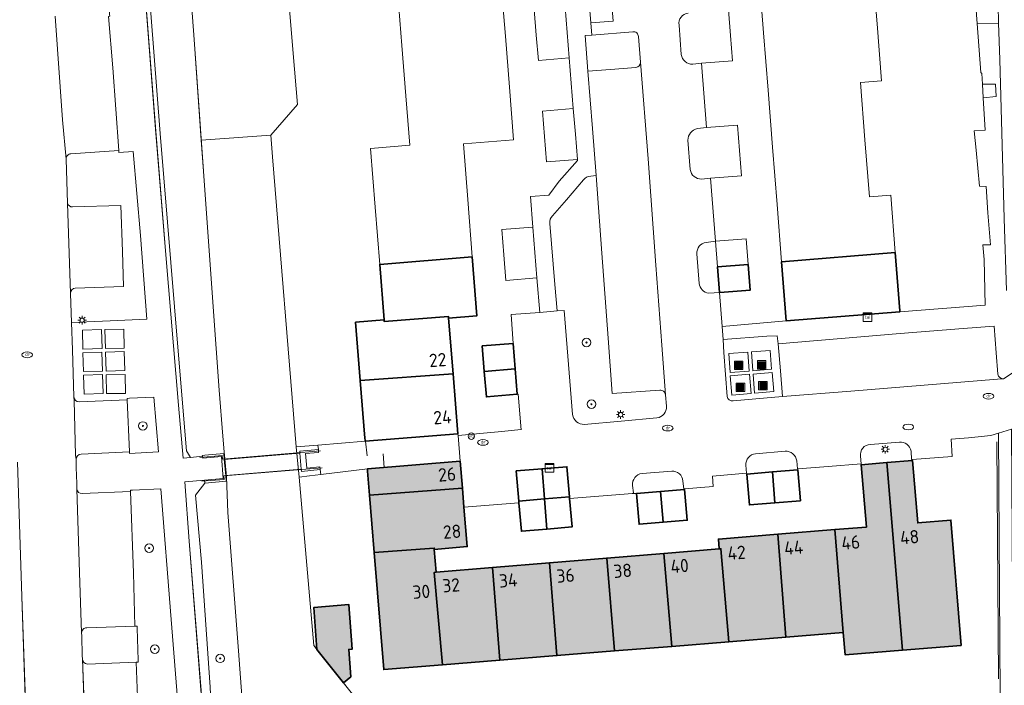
# Model space of a CAD drawing. Header units: metres. Extents: x 97476 to 98458, y 435938 to 436449.
# Tile 23 of 52: x 97983 to 98075, y 436302 to 436365. Entities that reach past the tile are written whole.
import ezdxf
from ezdxf.enums import TextEntityAlignment as Align

# ---------------------------------------------------------------- set-up
doc = ezdxf.new("R2010")
doc.units = ezdxf.units.M
for name, color, linetype, lineweight in [('B-RO-OG-BEBOUWING-V', 254, 'Continuous', 18), ('B-WE-GK-BESCHOEIING-G', 252, 'GK-BESCHOEIING', 18), ('B-WE-GR-BEPLANTING_CULTUUR_HEESTERS-GV', 252, 'Continuous', 18), ('B-WE-GR-BOOM-S', 252, 'Continuous', 18), ('B-WE-GR-GROENVOORZIENING-GV', 252, 'Continuous', 18), ('B-WE-IE-MEUBILAIR_WEGMEUBILAIR-S', 252, 'Continuous', 18), ('B-WE-IE-TERREINAFSCHEIDING_KUNSTMATIG_HEKWERK-G', 252, 'IE-TERREINAFSCHEIDING-KUNSTMATIG', 18), ('B-WE-KL-DATA-S', 252, 'Continuous', 18), ('B-WE-KL-ET_LS_OV_LICHTMAST-S', 1, 'Continuous', 18), ('B-WE-KL-WATER-S', 252, 'Continuous', 18), ('B-WE-KW-KUNSTWERK_DEK-GV', 170, 'Continuous', 18), ('B-WE-KW-KUNSTWERK_LANDHOOFD-GV', 170, 'Continuous', 18), ('B-WE-OG-BEBOUWING-GV', 4, 'Continuous', 35), ('B-WE-OG-BEBOUWING_HUISNUMMER-T25-500', 7, 'Continuous', 25), ('B-WE-OG-TERREIN_CULTUURSCHEIDING-GV', 252, 'Continuous', 18), ('B-WE-OG-TERREIN_ERF-GV', 252, 'Continuous', 18), ('B-WE-OG-WATER-GV', 252, 'Continuous', 18), ('B-WE-OG-WATER_SLOOT-GV', 252, 'Continuous', 18), ('B-WE-VH-OPENVERHARDING_TEGEL-GV', 252, 'Continuous', 18), ('B-WE-VH-VERHARDING_BETONSTRAATSTEEN-GV', 252, 'Continuous', 18), ('B-WE-VH-VERHARDING_GESLOTEN-GV', 252, 'Continuous', 18), ('B-WE-VH-VERHARDING_OPEN-GV', 252, 'Continuous', 18), ('B-WE-VH-VERHARDING_SIERBESTRATING-GV', 252, 'Continuous', 18), ('B-WE-VH-VERHARDING_TEGEL-GV', 252, 'Continuous', 18)]:
    doc.layers.add(name, color=color, linetype=linetype, lineweight=lineweight)
doc.styles.add('NLCS-ISO', font='NLCS-ISO.ttf')
doc.styles.add('NLCS-ISO-M500-T25', font='NLCS-ISO.ttf', dxfattribs={"height": 1.25})
doc.linetypes.add('GK-BESCHOEIING', pattern='A,30,-5,[1,NLCS.SHX,S=1,R=0,X=0,Y=0],-5', length=40)
doc.linetypes.add('IE-TERREINAFSCHEIDING-KUNSTMATIG', pattern='A,4,[82,NLCS.SHX,S=0.75,R=90,X=0,Y=0],4,-2', length=10)

# ---------------------------------------------------------------- blocks, each defined once
blk = doc.blocks.new('SIE-WEG_AFVALBAK-SO')
at = {"linetype": 'ByBlock', "lineweight": 18}
h = blk.add_hatch(color=0, dxfattribs=at)
h.dxf.hatch_style = 1
h.paths.add_polyline_path([(-1.5, -1.5), (1.5, -1.5), (1.5, 1.5), (-1.5, 1.5)])
at = {"color": 0, "linetype": 'ByBlock', "lineweight": 18}
for points in [[(-2, -2), (2, -2), (2, 2), (-2, 2)], [(-1.5, -1.5), (1.5, -1.5), (1.5, 1.5), (-1.5, 1.5)]]:
    blk.add_lwpolyline(points, close=True, dxfattribs=at)
blk = doc.blocks.new('SKL-DATA_SIGNAAL_CAIKAST-SO')
at = {"color": 0, "linetype": 'ByBlock', "lineweight": 18}
for points in [[(-2, 2), (2, 2), (2, 1.68), (-2, 1.68)], [(-2, 1.52), (2, 1.52), (2, -2), (-2, -2)]]:
    blk.add_lwpolyline(points, close=True, dxfattribs=at)
at = {"color": 0, "linetype": 'ByBlock', "lineweight": 18, "style": 'NLCS-ISO'}
blk.add_text('cai', height=1.5, dxfattribs=at).set_placement((0, 0), align=Align.MIDDLE_CENTER)
blk = doc.blocks.new('SKL-ET_OV_LICHTMAST-SO')
at = {"color": 0, "linetype": 'ByBlock', "lineweight": 18}
for points in [[(-1.25, 0), (-2, 0)], [(-1.41, 1.41), (-0.88, 0.88)], [(0, 2), (0, 1.25)], [(0.88, 0.88), (1.41, 1.41)], [(2, 0), (1.25, 0)], [(-1.41, -1.41), (-0.88, -0.88)], [(0, -1.25), (0, -2)], [(0.88, -0.88), (1.41, -1.41)]]:
    blk.add_lwpolyline(points, dxfattribs=at)
blk.add_circle((0, 0), 1, dxfattribs=at)
blk = doc.blocks.new('SIE-WEG_PAAL_VERKEERSBORD-SO')
at = {"color": 0, "linetype": 'ByBlock', "lineweight": 18}
blk.add_circle((0, 0), 1.5, dxfattribs=at)
at = {"color": 0, "linetype": 'ByBlock', "lineweight": 18, "style": 'NLCS-ISO'}
blk.add_text('vb', height=1.5, dxfattribs=at).set_placement((0, 0.13), align=Align.MIDDLE_CENTER)
blk = doc.blocks.new('SKL-WATER_DRAINAGEPUT-SO')
at = {"color": 0, "linetype": 'ByBlock', "lineweight": 18}
blk.add_ellipse((0, 0), major_axis=(2.5, 0), ratio=0.54, dxfattribs=at)
at = {"color": 0, "linetype": 'ByBlock', "lineweight": 18, "style": 'NLCS-ISO'}
blk.add_text('dr', height=1.5, dxfattribs=at).set_placement((0.12, 0.19), align=Align.MIDDLE_CENTER)
blk = doc.blocks.new('SKL-WATER_WATERLEIDINGPUT-SO')
at = {"color": 0, "linetype": 'ByBlock', "lineweight": 18}
blk.add_ellipse((0, 0), major_axis=(2.5, 0), ratio=0.54, dxfattribs=at)
blk = doc.blocks.new('SGR-BOOM_01-SO')
at = {"linetype": 'ByBlock', "lineweight": 18}
h = blk.add_hatch(color=0, dxfattribs=at)
h.dxf.hatch_style = 1
edge = h.paths.add_edge_path()
edge.add_arc((0, 0), 0.25, 0, 360)
at = {"color": 0, "linetype": 'ByBlock', "lineweight": 18}
for radius in [2, 0.25]:
    blk.add_circle((0, 0), radius, dxfattribs=at)

msp = doc.modelspace()

# ---------------------------------------------------------------- hatches: boundary and pattern name
at = {"layer": 'B-RO-OG-BEBOUWING-V', "transparency": 33554495}
h = msp.add_hatch(color=256, dxfattribs=at)
h.dxf.hatch_style = 1
h.paths.add_polyline_path([(98103.118, 436302.55), (98093.401, 436302.48), (98093.42, 436300), (98093.44, 436297.54), (98103.15, 436297.62), (98103.136, 436300)])
h.paths.add_polyline_path([(98103.084, 436307.37), (98093.365, 436307.28), (98090.883, 436307.261), (98090.919, 436302.461), (98093.401, 436302.48), (98103.118, 436302.55)])
h.paths.add_polyline_path([(98103.051, 436312.18), (98093.329, 436312.07), (98093.365, 436307.28), (98103.084, 436307.37)])
h.paths.add_polyline_path([(98103.018, 436316.97), (98093.293, 436316.87), (98093.329, 436312.07), (98103.051, 436312.18)])
h.paths.add_polyline_path([(98102.984, 436321.77), (98093.257, 436321.66), (98093.293, 436316.87), (98103.018, 436316.97)])
h.paths.add_polyline_path([(98102.95, 436326.72), (98093.22, 436326.64), (98093.257, 436321.66), (98102.984, 436321.77)])
h.paths.add_polyline_path([(98085.262, 436302.42), (98083.034, 436302.36), (98083.12, 436299.121), (98085.348, 436299.18)])
h.paths.add_polyline_path([(98079.197, 436305.367), (98076.097, 436305.347), (98076.116, 436302.347), (98079.216, 436302.367)])
h.paths.add_polyline_path([(98078.566, 436310.064), (98076.066, 436310.047), (98076.086, 436307.047), (98078.586, 436307.064)])
h.paths.add_polyline_path([(98079.134, 436315.016), (98076.034, 436314.996), (98076.053, 436311.997), (98079.153, 436312.017)])
h.paths.add_polyline_path([(98079.103, 436319.716), (98076.003, 436319.696), (98076.023, 436316.646), (98079.123, 436316.666)])
h.paths.add_polyline_path([(98070.14, 436317.54), (98067.027, 436317.285), (98066.515, 436323.138), (98064.118, 436322.943), (98065.578, 436305.327), (98071.088, 436305.777)])
h.paths.add_polyline_path([(98064.118, 436322.943), (98061.721, 436322.748), (98062.196, 436316.895), (98059.24, 436316.655), (98060.02, 436306.98), (98060.189, 436304.887), (98065.578, 436305.327)])
h.paths.add_polyline_path([(98059.24, 436316.655), (98053.88, 436316.22), (98054.64, 436306.546), (98060.02, 436306.98)])
h.paths.add_polyline_path([(98053.88, 436316.22), (98048.296, 436315.766), (98048.37, 436314.85), (98048.52, 436314.86), (98049.26, 436306.113), (98054.64, 436306.546)])
h.paths.add_polyline_path([(98048.52, 436314.86), (98048.37, 436314.85), (98043.17, 436314.418), (98043.91, 436305.682), (98049.26, 436306.113)])
h.paths.add_polyline_path([(98043.17, 436314.418), (98037.801, 436313.973), (98038.52, 436305.247), (98043.91, 436305.682)])
h.paths.add_polyline_path([(98037.801, 436313.973), (98032.42, 436313.526), (98033.11, 436304.811), (98038.52, 436305.247)])
h.paths.add_polyline_path([(98032.42, 436313.526), (98027.05, 436313.081), (98027.74, 436304.378), (98033.11, 436304.811)])
h.paths.add_polyline_path([(98027.05, 436313.081), (98021.767, 436312.642), (98021.59, 436312.628), (98022.36, 436303.945), (98027.74, 436304.378)])
h.paths.add_polyline_path([(98021.59, 436312.628), (98021.767, 436312.642), (98021.59, 436314.77), (98021.579, 436314.92), (98015.947, 436314.49), (98016.84, 436303.5), (98022.36, 436303.945)])
h.paths.add_polyline_path([(98013.55, 436309.617), (98010.258, 436309.318), (98010.555, 436305.402), (98013.061, 436302.253), (98013.75, 436302.833), (98013.549, 436305.397), (98013.879, 436305.422)])
h.paths.add_polyline_path([(98024.377, 436318.748), (98024.229, 436320.55), (98015.51, 436319.88), (98015.947, 436314.49), (98021.579, 436314.92), (98021.59, 436314.77), (98024.68, 436315.05)])
h.paths.add_polyline_path([(98024.023, 436323.07), (98015.309, 436322.35), (98015.325, 436322.151), (98015.51, 436319.88), (98024.229, 436320.55)])
h.paths.add_polyline_path([(98100.887, 436297.784), (98102.787, 436297.798), (98102.777, 436299.298), (98100.877, 436299.284)], flags=24)
h.paths.add_polyline_path([(98100.892, 436302.6), (98102.792, 436302.616), (98102.778, 436304.116), (98100.878, 436304.1)], flags=24)
h.paths.add_polyline_path([(98100.847, 436307.406), (98102.847, 436307.427), (98102.831, 436308.926), (98100.831, 436308.905)], flags=24)
h.paths.add_polyline_path([(98100.894, 436312.2), (98102.794, 436312.216), (98102.78, 436313.716), (98100.88, 436313.7)], flags=24)
h.paths.add_polyline_path([(98100.897, 436316.997), (98102.797, 436317.017), (98102.781, 436318.517), (98100.881, 436318.497)], flags=24)
h.paths.add_polyline_path([(98100.887, 436321.954), (98102.787, 436321.968), (98102.777, 436323.468), (98100.877, 436323.454)], flags=24)
h.paths.add_polyline_path([(98065.318, 436315.123), (98067.312, 436315.284), (98067.192, 436316.779), (98065.198, 436316.618)], flags=24)
h.paths.add_polyline_path([(98059.79, 436314.619), (98061.783, 436314.782), (98061.66, 436316.277), (98059.667, 436316.114)], flags=24)
h.paths.add_polyline_path([(98054.377, 436314.133), (98056.47, 436314.302), (98056.349, 436315.797), (98054.256, 436315.628)], flags=24)
h.paths.add_polyline_path([(98049.064, 436313.657), (98051.059, 436313.811), (98050.944, 436315.307), (98048.949, 436315.153)], flags=24)
h.paths.add_polyline_path([(98043.708, 436312.413), (98045.701, 436312.58), (98045.576, 436314.075), (98043.583, 436313.908)], flags=24)
h.paths.add_polyline_path([(98038.41, 436311.961), (98040.303, 436312.12), (98040.178, 436313.615), (98038.285, 436313.456)], flags=24)
h.paths.add_polyline_path([(98033.037, 436311.509), (98034.93, 436311.664), (98034.807, 436313.159), (98032.914, 436313.004)], flags=24)
h.paths.add_polyline_path([(98027.6, 436311.055), (98029.594, 436311.212), (98029.476, 436312.707), (98027.482, 436312.55)], flags=24)
h.paths.add_polyline_path([(98022.281, 436310.6), (98024.175, 436310.749), (98024.057, 436312.244), (98022.163, 436312.095)], flags=24)
h.paths.add_polyline_path([(98019.479, 436309.997), (98021.374, 436310.139), (98021.261, 436311.635), (98019.366, 436311.493)], flags=24)
h.paths.add_polyline_path([(98022.371, 436315.645), (98024.266, 436315.787), (98024.153, 436317.283), (98022.258, 436317.141)], flags=24)
h.paths.add_polyline_path([(98021.902, 436321.014), (98023.797, 436321.16), (98023.682, 436322.656), (98021.787, 436322.51)], flags=24)

# ---------------------------------------------------------------- linework, layer by layer
at = {"layer": 'B-WE-GK-BESCHOEIING-G', "ltscale": 0.2}
for points in [[(97997.001, 436390.427), (97997.023, 436389.76), (97997.6, 436381.585), (97999.026, 436362.696), (97999.888, 436350.346), (98000.822, 436337.572), (98001.387, 436329.761), (98001.718, 436325.439), (98001.836, 436323.957), (98001.914, 436323.304), (98002.05, 436321.621), (98002.187, 436318.272), (98003.201, 436305.259), (98003.95, 436295.12), (98004.162, 436292.104)], [(98006.39, 436351.67), (98008.62, 436324.43)], [(98008.67, 436323.822), (98008.837, 436322.159)], [(98008.889, 436321.574), (98010.27, 436305.76)], [(98010.27, 436305.76), (98014.855, 436300)]]:
    msp.add_lwpolyline(points, dxfattribs=at)
at = {"layer": 'B-WE-GR-BEPLANTING_CULTUUR_HEESTERS-GV'}
for points in [[(98075.359, 436339.119), (98075.15, 436345.899), (98074.728, 436360.821), (98074.626, 436364.226), (98072.609, 436364.201), (98072.959, 436359.6), (98073.035, 436359.524), (98073.098, 436358.508), (98074.332, 436358.493), (98074.401, 436357.35), (98073.179, 436357.209), (98073.367, 436354.194), (98072.336, 436354.119), (98072.513, 436352.295), (98072.821, 436348.929), (98073.467, 436348.89), (98073.623, 436346.416), (98073.848, 436343.417), (98073.142, 436343.395), (98073.261, 436342.045), (98073.355, 436337.736), (98065.354, 436337.129)], [(97987.392, 436338.843), (97987.489, 436336.118), (97991.122, 436336.272), (97994.59, 436336.429), (97993.965, 436344.273), (97993.279, 436352.172), (97991.958, 436352.086), (97991.944, 436352.277), (97987.447, 436351.962)], [(97986.982, 436351.46), (97987.129, 436347.332)], [(98042.776, 436329.754), (98038.3, 436329.427), (98037.931, 436334.638), (98037.32, 436342.622), (98036.788, 436349.917), (98036.287, 436349.866)], [(98035.598, 436349.51), (98033.999, 436347.652), (98032.686, 436346.147)], [(97987.597, 436346.98), (97992.131, 436347.111), (97992.302, 436342.797), (97992.383, 436339.495), (97987.854, 436339.341)], [(98032.446, 436345.417), (98032.915, 436339.678), (98033.14, 436337.195), (98033.783, 436337.237), (98034.249, 436331.397), (98034.58, 436327.458)], [(98048.209, 436341.339), (98048.02, 436343.741), (98047.147, 436343.642)], [(98046.266, 436342.55), (98046.481, 436339.79)], [(98047.377, 436338.87), (98048.397, 436338.936), (98048.209, 436341.339)], [(98065.354, 436337.129), (98054.66, 436336.26), (98048.642, 436335.723), (98048.733, 436334.526), (98052.856, 436334.822), (98053.809, 436334.858), (98053.891, 436334.121), (98065.38, 436335.078), (98071.302, 436335.542), (98074.214, 436335.773), (98074.393, 436333.266), (98074.548, 436331.253)], [(98075.093, 436330.811), (98077.029, 436332.091)], [(98043.407, 436328.247), (98043.317, 436329.311)], [(98035.671, 436326.543), (98039.161, 436326.855), (98042.51, 436327.143)], [(98043.899, 436322.133), (98041.116, 436321.927)], [(98040.593, 436320.06), (98042.856, 436320.248), (98045.118, 436320.435), (98045.113, 436320.493), (98045.029, 436320.486), (98044.955, 436321.218)], [(97993.222, 436320.371), (97993.04, 436320.367), (97993.043, 436320.232), (97993.309, 436312.576), (97993.457, 436307.584), (97993.661, 436307.59), (97993.666, 436307.405), (97993.765, 436304.399), (97993.773, 436304.211), (97993.561, 436304.202), (97993.867, 436296.876), (97994.041, 436291.592), (97989.503, 436291.5)], [(98040.215, 436320.787), (98040.301, 436320.094), (98040.225, 436320.048), (98040.593, 436320.06)]]:
    msp.add_lwpolyline(points, dxfattribs=at)
for points in [[(97987.447, 436351.962, 0.437389), (97986.982, 436351.46)], [(98036.287, 436349.866, 0.213934), (98035.598, 436349.51)], [(97987.129, 436347.332, 0.397541), (97987.597, 436346.98)], [(98032.686, 436346.147, 0.224885), (98032.446, 436345.417)], [(98047.147, 436343.642, 0.397089), (98046.266, 436342.55)], [(98046.481, 436339.79, 0.348015), (98047.377, 436338.87)], [(97987.854, 436339.341, 0.405327), (97987.392, 436338.843)], [(98074.548, 436331.253, 0.3651), (98075.093, 436330.811)], [(98043.317, 436329.311, 0.426846), (98042.776, 436329.754)], [(98042.51, 436327.143, 0.401013), (98043.407, 436328.247)], [(98034.58, 436327.458, 0.379234), (98035.671, 436326.543)], [(98044.955, 436321.218, 0.419248), (98043.899, 436322.133)], [(98041.116, 436321.927, 0.404079), (98040.215, 436320.787)]]:
    msp.add_lwpolyline(points, format="xyb", dxfattribs=at)
msp.add_lwpolyline([(98008.965, 436323.836), (98008.943, 436324.03), (98010.693, 436324.17), (98010.652, 436324.593), (98008.62, 436324.43), (98008.889, 436321.574), (98009.861, 436321.71), (98010.928, 436321.829), (98010.87, 436322.287), (98009.105, 436322.122), (98009.084, 436322.331)], close=True, dxfattribs=at)
at = {"layer": 'B-WE-GR-GROENVOORZIENING-GV'}
msp.add_lwpolyline([(97992.941, 436323.805), (97995.656, 436323.961), (97995.227, 436329.093), (97992.933, 436328.995), (97992.724, 436328.987), (97992.73, 436328.841), (97992.934, 436323.959)], close=True, dxfattribs=at)
for points in [[(98065.302, 436324.884), (98062.568, 436324.657)], [(98054.557, 436324.021), (98051.786, 436323.787)], [(98061.641, 436323.538), (98061.701, 436322.834), (98061.721, 436322.748), (98064.118, 436322.943), (98066.515, 436323.138), (98066.508, 436323.236), (98066.444, 436323.231), (98066.396, 436324.031)], [(98050.966, 436321.875), (98053.363, 436322.07), (98055.76, 436322.265), (98055.752, 436322.364), (98055.719, 436322.361), (98055.652, 436323.109)], [(98050.862, 436322.707), (98050.917, 436321.949), (98050.966, 436321.875)], [(97989.013, 436304.017), (97993.561, 436304.202), (97993.773, 436304.211), (97993.765, 436304.399), (97993.666, 436307.405), (97993.661, 436307.59), (97993.457, 436307.584), (97988.922, 436307.43)], [(97988.445, 436306.938), (97988.451, 436306.672), (97988.513, 436304.806), (97988.515, 436304.514)]]:
    msp.add_lwpolyline(points, dxfattribs=at)
for points in [[(98066.396, 436324.031, 0.381149), (98065.302, 436324.884)], [(98055.652, 436323.109, 0.398659), (98054.557, 436324.021)], [(98062.568, 436324.657, 0.446716), (98061.641, 436323.538)], [(98051.786, 436323.787, 0.381573), (98050.862, 436322.707)], [(97988.922, 436307.43, 0.426152), (97988.445, 436306.938)], [(97988.515, 436304.514, 0.389213), (97989.013, 436304.017)]]:
    msp.add_lwpolyline(points, format="xyb", dxfattribs=at)
at = {"layer": 'B-WE-IE-TERREINAFSCHEIDING_KUNSTMATIG_HEKWERK-G', "ltscale": 0.2}
for points in [[(98072.482, 436365.864), (98072.609, 436364.201), (98072.959, 436359.6), (98073.035, 436359.524), (98073.098, 436358.508), (98073.179, 436357.209), (98073.367, 436354.194), (98072.336, 436354.119), (98072.513, 436352.295), (98072.821, 436348.929), (98073.467, 436348.89), (98073.623, 436346.416), (98073.848, 436343.417), (98073.142, 436343.395), (98073.261, 436342.045), (98073.355, 436337.736), (98065.354, 436337.129)], [(98015.287, 436323.594), (98015.131, 436324.959)], [(98074.47, 436324.886), (98074.614, 436302.637)], [(98010.891, 436324.039), (98001.683, 436323.266), (98001.652, 436323.602), (97999.563, 436323.434)], [(98016.788, 436323.764), (98016.89, 436322.48)], [(97999.752, 436321.197), (98001.834, 436321.374), (98001.81, 436321.71), (98011.041, 436322.472)]]:
    msp.add_lwpolyline(points, dxfattribs=at)
at = {"layer": 'B-WE-KW-KUNSTWERK_DEK-GV'}
msp.add_lwpolyline([(98009.084, 436322.331), (98008.965, 436323.836), (98001.857, 436323.254), (98002.003, 436321.746)], close=True, dxfattribs=at)
at = {"layer": 'B-WE-KW-KUNSTWERK_LANDHOOFD-GV'}
for points in [[(98002.003, 436321.746), (98001.857, 436323.254), (98001.823, 436323.803), (98000.015, 436323.646), (97999.79, 436323.627), (97999.798, 436323.566), (97999.824, 436323.374), (98001.586, 436323.526), (98001.762, 436321.444), (97999.997, 436321.296), (98000.015, 436321.019), (98002.036, 436321.206)], [(98010.693, 436324.17), (98008.943, 436324.03), (98008.965, 436323.836), (98009.084, 436322.331), (98009.105, 436322.122), (98010.87, 436322.287), (98010.843, 436322.554), (98009.605, 436322.432), (98009.477, 436323.804), (98010.714, 436323.906)]]:
    msp.add_lwpolyline(points, close=True, dxfattribs=at)
at = {"layer": 'B-WE-OG-BEBOUWING-GV'}
for points in [[(98064.91, 436342.689), (98054.225, 436341.8), (98054.66, 436336.26), (98065.354, 436337.129), (98065.346, 436337.224)], [(98016.88, 436336.35), (98016.89, 436336.2), (98022.91, 436336.68), (98022.92, 436336.53), (98025.6, 436336.75), (98025.162, 436342.28), (98016.459, 436341.57)], [(98051.1, 436341.565), (98048.209, 436341.339), (98048.397, 436338.936), (98048.42, 436338.938), (98051.288, 436339.163)], [(98022.92, 436336.53), (98022.91, 436336.68), (98016.89, 436336.2), (98016.88, 436336.35), (98014.19, 436336.13), (98014.635, 436330.65), (98023.349, 436331.3)], [(98029.186, 436331.755), (98028.99, 436334.147), (98026.09, 436333.909), (98026.286, 436331.517)], [(98023.811, 436325.65), (98023.349, 436331.3), (98014.635, 436330.65), (98015.074, 436325.249), (98015.09, 436325.05), (98015.098, 436324.95)], [(98029.383, 436329.363), (98029.186, 436331.755), (98026.286, 436331.517), (98026.483, 436329.125)], [(98015.325, 436322.151), (98015.51, 436319.88), (98024.229, 436320.55), (98024.023, 436323.07), (98015.309, 436322.35)], [(98064.118, 436322.943), (98061.721, 436322.748), (98062.196, 436316.895), (98059.24, 436316.655), (98060.02, 436306.98), (98060.189, 436304.887), (98065.578, 436305.327)], [(98064.118, 436322.943), (98065.578, 436305.327), (98071.088, 436305.777), (98070.14, 436317.54), (98067.027, 436317.285), (98066.515, 436323.138)], [(98029.526, 436319.325), (98031.938, 436319.529), (98031.719, 436322.364), (98029.29, 436322.16)], [(98031.938, 436319.529), (98034.294, 436319.729), (98034.05, 436322.56), (98031.719, 436322.364)], [(98053.363, 436322.07), (98050.966, 436321.875), (98051.202, 436318.975), (98053.599, 436319.169)], [(98053.363, 436322.07), (98053.599, 436319.169), (98055.996, 436319.364), (98055.76, 436322.265)], [(98024.377, 436318.748), (98024.229, 436320.55), (98015.51, 436319.88), (98015.947, 436314.49), (98021.579, 436314.92), (98021.59, 436314.77), (98024.68, 436315.05)], [(98042.856, 436320.248), (98040.593, 436320.06), (98040.834, 436317.16), (98043.096, 436317.348)], [(98042.856, 436320.248), (98043.096, 436317.348), (98045.358, 436317.535), (98045.118, 436320.435)], [(98031.938, 436319.529), (98029.526, 436319.325), (98029.539, 436319.176), (98029.77, 436316.49), (98032.157, 436316.695)], [(98034.294, 436319.729), (98031.938, 436319.529), (98032.157, 436316.695), (98034.54, 436316.9), (98034.308, 436319.567), (98034.3, 436319.66)], [(98054.64, 436306.546), (98060.02, 436306.98), (98059.24, 436316.655), (98053.88, 436316.22)], [(98053.88, 436316.22), (98048.296, 436315.766), (98048.37, 436314.85), (98048.52, 436314.86), (98049.26, 436306.113), (98054.64, 436306.546)], [(98021.767, 436312.642), (98021.59, 436314.77), (98021.579, 436314.92), (98015.947, 436314.49), (98016.84, 436303.5), (98022.36, 436303.945), (98021.59, 436312.628)], [(98043.17, 436314.418), (98043.91, 436305.682), (98049.26, 436306.113), (98048.52, 436314.86), (98048.37, 436314.85)], [(98038.52, 436305.247), (98037.801, 436313.973), (98032.42, 436313.526), (98033.11, 436304.811)], [(98038.52, 436305.247), (98043.91, 436305.682), (98043.17, 436314.418), (98037.801, 436313.973)], [(98022.36, 436303.945), (98027.74, 436304.378), (98027.05, 436313.081), (98021.767, 436312.642), (98021.59, 436312.628)], [(98032.42, 436313.526), (98027.05, 436313.081), (98027.74, 436304.378), (98033.11, 436304.811)], [(98010.555, 436305.402), (98013.061, 436302.253), (98013.75, 436302.833), (98013.549, 436305.397), (98013.879, 436305.422), (98013.55, 436309.617), (98010.258, 436309.318)]]:
    msp.add_lwpolyline(points, close=True, dxfattribs=at)
at = {"layer": 'B-WE-OG-TERREIN_CULTUURSCHEIDING-GV'}
for points in [[(97994.027, 436409.942), (97991.091, 436409.708), (97991.29, 436407.062), (97991.915, 436399.295), (97993.706, 436376.253), (97995.396, 436354.27), (97996.37, 436342.463), (97997.559, 436328.332), (97997.996, 436323.363), (97998.677, 436323.44), (97998.313, 436324.049), (97997.513, 436333.418), (97995.831, 436353.877), (97993.513, 436383.78), (97992.782, 436394.901), (97993.232, 436397.667), (97992.631, 436405.906), (97992.701, 436407.278), (97993.551, 436409.046), (97994.406, 436409.564)], [(98000.015, 436321.019), (97999.997, 436321.296), (97998.156, 436321.129), (97998.568, 436315.569), (97999.853, 436299.223), (98000.242, 436294.181), (98000.905, 436293.596), (98000.541, 436301.839), (97999.697, 436313.605), (97999.163, 436319.9)]]:
    msp.add_lwpolyline(points, close=True, dxfattribs=at)
at = {"layer": 'B-WE-OG-TERREIN_ERF-GV'}
for points in [[(98007.53, 436370.89), (98008.34, 436361.38), (98008.74, 436356.6), (98006.22, 436353.7), (98006.39, 436351.67), (98008.62, 436324.43), (98010.652, 436324.593), (98015.098, 436324.95), (98015.09, 436325.05), (98015.074, 436325.249), (98014.635, 436330.65), (98014.19, 436336.13), (98016.88, 436336.35), (98016.459, 436341.57), (98016.025, 436346.94), (98015.58, 436352.46), (98019.3, 436352.76), (98018.924, 436357.4), (98018.54, 436362.15), (98018.153, 436366.93)], [(98062.754, 436369.709), (98063.194, 436364.189), (98063.622, 436358.829), (98061.628, 436358.67), (98062.058, 436353.28), (98062.487, 436347.91), (98064.481, 436348.069), (98064.91, 436342.689), (98065.346, 436337.224), (98065.354, 436337.129), (98073.355, 436337.736), (98073.261, 436342.045), (98073.142, 436343.395), (98073.848, 436343.417), (98073.623, 436346.416), (98073.467, 436348.89), (98072.821, 436348.929), (98072.513, 436352.295), (98072.336, 436354.119), (98073.367, 436354.194), (98073.179, 436357.209), (98073.098, 436358.508), (98073.035, 436359.524), (98072.959, 436359.6), (98072.609, 436364.201), (98072.482, 436365.864)], [(98049.223, 436365.492), (98049.411, 436363.094), (98049.599, 436360.697), (98046.708, 436360.47), (98047.181, 436354.438), (98050.072, 436354.665), (98050.26, 436352.277), (98050.447, 436349.89), (98047.556, 436349.663), (98048.02, 436343.741), (98050.911, 436343.968), (98051.1, 436341.565), (98051.288, 436339.163), (98048.42, 436338.938), (98048.397, 436338.936), (98048.642, 436335.723), (98054.66, 436336.26), (98054.225, 436341.8), (98053.801, 436347.19), (98053.378, 436352.58), (98052.956, 436357.95), (98052.532, 436363.34), (98052.12, 436368.59)], [(98027.884, 436367.8), (98028.266, 436363.01), (98028.647, 436358.22), (98029.04, 436353.29), (98024.32, 436352.9), (98024.735, 436347.66), (98025.162, 436342.28), (98025.6, 436336.75), (98022.92, 436336.53), (98023.349, 436331.3), (98023.811, 436325.65), (98023.823, 436325.506), (98027.59, 436325.85), (98029.746, 436326.044), (98029.768, 436326.03), (98029.467, 436329.37), (98029.383, 436329.363), (98026.483, 436329.125), (98026.286, 436331.517), (98026.09, 436333.909), (98028.99, 436334.147), (98028.815, 436336.856), (98031.513, 436337.065), (98031.223, 436340.294), (98028.322, 436340.064), (98028.132, 436342.457), (98027.943, 436344.849), (98030.844, 436345.079), (98030.627, 436347.954), (98032.36, 436348.082), (98033.324, 436349.397), (98035.054, 436351.346), (98035.04, 436351.431), (98032.14, 436351.196), (98031.947, 436353.589), (98031.753, 436355.981), (98034.654, 436356.215), (98034.27, 436360.97), (98031.369, 436360.735), (98031.177, 436363.123), (98030.984, 436365.51)], [(98074.774, 436301.138), (98074.614, 436325.706), (98073.881, 436325.48), (98071.798, 436325.28), (98070.149, 436325.15), (98070.251, 436323.521), (98066.508, 436323.236), (98066.515, 436323.138), (98067.027, 436317.285), (98070.14, 436317.54), (98071.088, 436305.777), (98065.578, 436305.327), (98060.189, 436304.887), (98060.02, 436306.98), (98054.64, 436306.546), (98049.26, 436306.113), (98043.91, 436305.682), (98038.52, 436305.247), (98033.11, 436304.811), (98027.74, 436304.378), (98022.36, 436303.945), (98016.84, 436303.5), (98015.947, 436314.49), (98015.51, 436319.88), (98015.325, 436322.151), (98015.309, 436322.35), (98010.928, 436321.829), (98009.861, 436321.71), (98008.889, 436321.574), (98010.27, 436305.76), (98010.555, 436305.402), (98010.258, 436309.318), (98013.55, 436309.617), (98013.879, 436305.422), (98013.549, 436305.397), (98013.75, 436302.833), (98013.061, 436302.253), (98014.855, 436300)]]:
    msp.add_lwpolyline(points, dxfattribs=at)
msp.add_lwpolyline([(98021.59, 436314.77), (98021.767, 436312.642), (98027.05, 436313.081), (98032.42, 436313.526), (98037.801, 436313.973), (98043.17, 436314.418), (98048.37, 436314.85), (98048.296, 436315.766), (98053.88, 436316.22), (98059.24, 436316.655), (98062.196, 436316.895), (98061.721, 436322.748), (98061.701, 436322.834), (98058.611, 436322.596), (98055.752, 436322.364), (98055.76, 436322.265), (98055.996, 436319.364), (98053.599, 436319.169), (98051.202, 436318.975), (98050.966, 436321.875), (98050.917, 436321.949), (98047.735, 436321.676), (98047.81, 436320.714), (98045.113, 436320.493), (98045.118, 436320.435), (98045.358, 436317.535), (98043.096, 436317.348), (98040.834, 436317.16), (98040.593, 436320.06), (98040.225, 436320.048), (98034.308, 436319.567), (98034.54, 436316.9), (98032.157, 436316.695), (98029.77, 436316.49), (98029.539, 436319.176), (98024.377, 436318.748), (98024.68, 436315.05)], close=True, dxfattribs=at)
at = {"layer": 'B-WE-OG-WATER-GV'}
msp.add_lwpolyline([(98014.855, 436300), (98013.061, 436302.253), (98010.555, 436305.402), (98010.27, 436305.76), (98008.889, 436321.574), (98008.62, 436324.43), (98006.39, 436351.67), (98006.22, 436353.7), (97999.686, 436353.236), (97999.888, 436350.346), (98000.822, 436337.572), (98001.387, 436329.761), (98001.718, 436325.439), (98001.836, 436323.957), (98001.914, 436323.304), (98002.05, 436321.621), (98002.187, 436318.272), (98003.201, 436305.259), (98003.95, 436295.12)], dxfattribs=at)
at = {"layer": 'B-WE-OG-WATER_SLOOT-GV'}
for points in [[(97993.513, 436383.78), (97995.831, 436353.877), (97997.513, 436333.418), (97998.313, 436324.049), (97998.677, 436323.44), (97999.798, 436323.566), (97999.79, 436323.627), (98000.015, 436323.646), (98001.823, 436323.803), (98001.857, 436323.254), (98002.003, 436321.746), (98002.036, 436321.206), (98000.015, 436321.019), (97999.163, 436319.9), (97999.697, 436313.605), (98000.541, 436301.839)], [(98003.95, 436295.12), (98003.201, 436305.259), (98002.187, 436318.272), (98002.05, 436321.621), (98001.914, 436323.304), (98001.836, 436323.957), (98001.718, 436325.439), (98001.387, 436329.761), (98000.822, 436337.572), (97999.888, 436350.346), (97999.686, 436353.236), (97999.026, 436362.696), (97997.6, 436381.585)]]:
    msp.add_lwpolyline(points, dxfattribs=at)
at = {"layer": 'B-WE-VH-OPENVERHARDING_TEGEL-GV'}
for p, q in [((97995.412, 436354.08), (97993.706, 436376.253)), ((97996.37, 436342.463), (97995.412, 436354.08)), ((97997.559, 436328.332), (97996.37, 436342.463)), ((97997.996, 436323.363), (97997.559, 436328.332)), ((97998.677, 436323.44), (97997.996, 436323.363)), ((97999.798, 436323.566), (97998.677, 436323.44)), ((97999.824, 436323.374), (97999.798, 436323.566)), ((98001.586, 436323.526), (97999.824, 436323.374)), ((98001.762, 436321.444), (98001.586, 436323.526)), ((97998.156, 436321.129), (97999.997, 436321.296)), ((97998.568, 436315.569), (97998.156, 436321.129)), ((97999.997, 436321.296), (98001.762, 436321.444)), ((97988.499, 436320.042), (97993.043, 436320.232)), ((97993.04, 436320.367), (97993.222, 436320.371)), ((97993.043, 436320.232), (97993.04, 436320.367)), ((97993.222, 436320.371), (97995.889, 436320.485)), ((97995.889, 436320.485), (97996.868, 436308.202)), ((97999.853, 436299.223), (97998.568, 436315.569)), ((97996.868, 436308.202), (97997.83, 436295.852))]:
    msp.add_line(p, q, dxfattribs=at)
at = {"layer": 'B-WE-VH-OPENVERHARDING_TEGEL-GV', "flags": 128}
msp.add_lwpolyline([(97981.629, 436286.473), (97983.653, 436286.539), (97983.63, 436287.192), (97983.382, 436294.299), (97982.812, 436310.366), (97982.405, 436322.996)], dxfattribs=at)
at = {"layer": 'B-WE-VH-VERHARDING_BETONSTRAATSTEEN-GV'}
for p, q in [((97986.657, 436355.154), (97985.958, 436364.904)), ((97986.982, 436351.46), (97986.657, 436355.154)), ((97987.129, 436347.332), (97986.982, 436351.46)), ((97987.392, 436338.843), (97987.129, 436347.332)), ((97987.489, 436336.118), (97987.392, 436338.843)), ((97987.582, 436333.532), (97987.489, 436336.118)), ((97987.727, 436329.127), (97987.582, 436333.532)), ((97987.74, 436328.793), (97987.727, 436329.127)), ((97987.866, 436323.635), (97987.74, 436328.793)), ((97982.405, 436322.996), (97982.812, 436310.366)), ((97987.925, 436323.245), (97987.866, 436323.635)), ((97987.928, 436322.5), (97987.925, 436323.245)), ((97987.992, 436320.983), (97987.928, 436322.5)), ((97988.006, 436320.457), (97987.992, 436320.983)), ((97988.241, 436312.616), (97988.006, 436320.457)), ((97988.445, 436306.938), (97988.241, 436312.616)), ((97982.812, 436310.366), (97983.406, 436293.602)), ((97988.451, 436306.672), (97988.445, 436306.938)), ((97988.513, 436304.806), (97988.451, 436306.672)), ((97988.515, 436304.514), (97988.513, 436304.806)), ((97988.816, 436296.982), (97988.515, 436304.514))]:
    msp.add_line(p, q, dxfattribs=at)
for points in [[(98036.287, 436349.866), (98036.788, 436349.917), (98036.448, 436354.343), (98036.021, 436359.719), (98035.767, 436363.071), (98036.4, 436363.123), (98036.307, 436364.255), (98035.545, 436373.596)], [(98033.884, 436365.744), (98034.077, 436363.357), (98034.27, 436360.97), (98034.654, 436356.215), (98034.847, 436353.823), (98035.04, 436351.431), (98035.054, 436351.346), (98033.324, 436349.397), (98032.36, 436348.082), (98030.627, 436347.954), (98030.844, 436345.079), (98031.033, 436342.686), (98031.223, 436340.294), (98031.513, 436337.065), (98033.14, 436337.195), (98032.915, 436339.678), (98032.446, 436345.417)], [(98032.686, 436346.147), (98033.999, 436347.652), (98035.598, 436349.51)], [(97987.727, 436329.127), (97987.74, 436328.793), (97987.866, 436323.635), (97987.925, 436323.245)], [(97992.73, 436328.841), (97988.222, 436328.66)], [(97988.393, 436323.745), (97992.934, 436323.959), (97992.73, 436328.841)], [(97988.006, 436320.457), (97988.241, 436312.616), (97988.445, 436306.938)], [(97993.043, 436320.232), (97988.499, 436320.042)], [(97988.922, 436307.43), (97993.457, 436307.584), (97993.309, 436312.576), (97993.043, 436320.232)], [(97988.515, 436304.514), (97988.816, 436296.982), (97988.992, 436290.811)], [(97989.503, 436291.5), (97994.041, 436291.592), (97993.867, 436296.876), (97993.561, 436304.202), (97989.013, 436304.017)]]:
    msp.add_lwpolyline(points, dxfattribs=at)
for points in [[(98035.598, 436349.51, -0.213934), (98036.287, 436349.866)], [(98032.446, 436345.417, -0.224885), (98032.686, 436346.147)], [(97988.222, 436328.66, -0.384001), (97987.727, 436329.127)], [(97987.925, 436323.245, -0.391868), (97988.393, 436323.745)], [(97988.499, 436320.042, -0.411882), (97988.006, 436320.457)], [(97988.445, 436306.938, -0.426152), (97988.922, 436307.43)], [(97989.013, 436304.017, -0.389213), (97988.515, 436304.514)]]:
    msp.add_lwpolyline(points, format="xyb", dxfattribs=at)
at = {"layer": 'B-WE-VH-VERHARDING_GESLOTEN-GV'}
for points in [[(97988.571, 436333.611), (97990.363, 436333.667), (97990.307, 436335.459), (97988.515, 436335.403)], [(97990.676, 436333.676), (97992.44, 436333.71), (97992.406, 436335.474), (97990.642, 436335.44)], [(97988.624, 436331.493), (97990.406, 436331.543), (97990.356, 436333.325), (97988.574, 436333.275)], [(97990.739, 436331.555), (97992.517, 436331.616), (97992.456, 436333.394), (97990.678, 436333.333)], [(98051.184, 436331.548), (98051.055, 436333.337), (98049.266, 436333.208), (98049.395, 436331.419)], [(98053.291, 436331.713), (98053.16, 436333.482), (98051.391, 436333.351), (98051.522, 436331.582)], [(97988.68, 436329.365), (97990.485, 436329.427), (97990.423, 436331.232), (97988.618, 436331.17)], [(97990.776, 436329.428), (97992.555, 436329.455), (97992.528, 436331.234), (97990.749, 436331.207)], [(98051.356, 436329.445), (98051.201, 436331.243), (98049.403, 436331.088), (98049.558, 436329.29)], [(98053.483, 436329.617), (98053.338, 436331.409), (98051.546, 436331.264), (98051.691, 436329.472)]]:
    msp.add_lwpolyline(points, close=True, dxfattribs=at)
at = {"layer": 'B-WE-VH-VERHARDING_OPEN-GV'}
for points in [[(98040.532, 436360.087), (98038.142, 436359.871), (98036.021, 436359.719), (98036.448, 436354.343), (98036.788, 436349.917), (98037.32, 436342.622), (98037.931, 436334.638), (98038.3, 436329.427), (98042.776, 436329.754)], [(98043.317, 436329.311), (98042.986, 436333.991), (98042.419, 436341.504), (98041.673, 436351.491), (98040.967, 436360.565)], [(98065.38, 436335.078), (98053.891, 436334.121), (98054.115, 436331.566), (98054.326, 436329.155), (98060.743, 436329.659), (98074.53, 436330.776), (98075.093, 436330.811)], [(98074.548, 436331.253), (98074.393, 436333.266), (98074.214, 436335.773), (98071.302, 436335.542), (98065.38, 436335.078)], [(98049.681, 436328.737), (98054.326, 436329.155), (98054.115, 436331.566), (98053.891, 436334.121), (98053.809, 436334.858), (98052.856, 436334.822), (98048.733, 436334.526)], [(98048.733, 436334.526), (98048.806, 436333.301), (98049.115, 436329.158)]]:
    msp.add_lwpolyline(points, dxfattribs=at)
for points in [[(98040.967, 436360.565, -0.408514), (98040.532, 436360.087)], [(98075.093, 436330.811, -0.3651), (98074.548, 436331.253)], [(98042.776, 436329.754, -0.426846), (98043.317, 436329.311)], [(98049.115, 436329.158, 0.405501), (98049.681, 436328.737)]]:
    msp.add_lwpolyline(points, format="xyb", dxfattribs=at)
for points in [[(98051.184, 436331.548), (98049.395, 436331.419), (98049.266, 436333.208), (98051.055, 436333.337)], [(98053.291, 436331.713), (98051.522, 436331.582), (98051.391, 436333.351), (98053.16, 436333.482)], [(98051.356, 436329.445), (98049.558, 436329.29), (98049.403, 436331.088), (98051.201, 436331.243)], [(98053.483, 436329.617), (98051.691, 436329.472), (98051.546, 436331.264), (98053.338, 436331.409)], [(98023.811, 436325.65), (98015.098, 436324.95), (98010.652, 436324.593), (98010.693, 436324.17), (98010.714, 436323.906), (98009.477, 436323.804), (98009.605, 436322.432), (98010.843, 436322.554), (98010.87, 436322.287), (98010.928, 436321.829), (98015.309, 436322.35), (98024.023, 436323.07), (98023.823, 436325.506)]]:
    msp.add_lwpolyline(points, close=True, dxfattribs=at)
at = {"layer": 'B-WE-VH-VERHARDING_SIERBESTRATING-GV'}
for points in [[(98037.402, 436376.53), (98038.39, 436364.44), (98036.307, 436364.255), (98036.4, 436363.123), (98040.245, 436363.44)], [(98044.803, 436361.305), (98044.596, 436364.059)], [(98040.777, 436362.98), (98040.967, 436360.565), (98041.673, 436351.491), (98042.419, 436341.504), (98042.986, 436333.991), (98043.317, 436329.311), (98043.407, 436328.247)], [(98046.324, 436354.327), (98047.181, 436354.438), (98046.708, 436360.47), (98045.879, 436360.376)], [(98045.639, 436350.489), (98045.423, 436353.238)], [(98047.147, 436343.642), (98048.02, 436343.741), (98047.556, 436349.663), (98046.714, 436349.591)], [(98046.481, 436339.79), (98046.266, 436342.55)], [(98049.115, 436329.158), (98048.806, 436333.301), (98048.733, 436334.526), (98048.642, 436335.723), (98048.397, 436338.936), (98047.377, 436338.87)], [(98086.514, 436333.731), (98087.116, 436333.732), (98087.105, 436338.504), (98084.644, 436337.061), (98083.54, 436336.342), (98080.517, 436334.371), (98079.08, 436333.436), (98077.029, 436332.091), (98075.093, 436330.811), (98074.53, 436330.776), (98060.743, 436329.659), (98054.326, 436329.155), (98049.681, 436328.737)], [(98034.58, 436327.458), (98034.249, 436331.397), (98033.783, 436337.237), (98033.14, 436337.195), (98031.513, 436337.065), (98028.815, 436336.856), (98028.99, 436334.147), (98029.186, 436331.755)], [(98029.186, 436331.755), (98029.383, 436329.363), (98029.467, 436329.37), (98029.768, 436326.03), (98029.746, 436326.044), (98027.59, 436325.85), (98023.823, 436325.506), (98024.023, 436323.07), (98024.229, 436320.55), (98024.377, 436318.748), (98029.539, 436319.176), (98029.526, 436319.325), (98029.29, 436322.16), (98031.719, 436322.364), (98034.05, 436322.56), (98034.294, 436319.729), (98034.3, 436319.66), (98034.308, 436319.567), (98040.225, 436320.048), (98040.301, 436320.094), (98040.215, 436320.787)], [(98066.396, 436324.031), (98066.444, 436323.231), (98066.508, 436323.236), (98070.251, 436323.521), (98070.149, 436325.15), (98071.798, 436325.28), (98073.881, 436325.48), (98074.614, 436325.706), (98075.822, 436326.078), (98075.962, 436326.156), (98078.285, 436327.816), (98078.189, 436327.95)], [(98042.51, 436327.143), (98039.161, 436326.855), (98035.671, 436326.543)], [(98062.568, 436324.657), (98065.302, 436324.884)], [(98051.786, 436323.787), (98054.557, 436324.021)], [(98055.652, 436323.109), (98055.719, 436322.361), (98055.752, 436322.364), (98058.611, 436322.596), (98061.701, 436322.834), (98061.641, 436323.538)], [(98041.116, 436321.927), (98043.899, 436322.133)], [(98044.955, 436321.218), (98045.029, 436320.486), (98045.113, 436320.493), (98047.81, 436320.714), (98047.735, 436321.676), (98050.917, 436321.949), (98050.862, 436322.707)]]:
    msp.add_lwpolyline(points, dxfattribs=at)
for points in [[(98044.596, 436364.059, -0.444443), (98045.459, 436365.167)], [(98040.245, 436363.44, -0.424293), (98040.777, 436362.98)], [(98045.879, 436360.376, -0.386052), (98044.803, 436361.305)], [(98045.423, 436353.238, -0.3589), (98046.324, 436354.327)], [(98046.714, 436349.591, -0.392779), (98045.639, 436350.489)], [(98046.266, 436342.55, -0.397089), (98047.147, 436343.642)], [(98047.377, 436338.87, -0.348015), (98046.481, 436339.79)], [(98049.681, 436328.737, -0.405501), (98049.115, 436329.158)], [(98043.407, 436328.247, -0.401013), (98042.51, 436327.143)], [(98035.671, 436326.543, -0.379234), (98034.58, 436327.458)], [(98065.302, 436324.884, -0.381149), (98066.396, 436324.031)], [(98054.557, 436324.021, -0.398659), (98055.652, 436323.109)], [(98061.641, 436323.538, -0.446716), (98062.568, 436324.657)], [(98050.862, 436322.707, -0.381573), (98051.786, 436323.787)], [(98043.899, 436322.133, -0.419248), (98044.955, 436321.218)], [(98040.215, 436320.787, -0.404079), (98041.116, 436321.927)]]:
    msp.add_lwpolyline(points, format="xyb", dxfattribs=at)
at = {"layer": 'B-WE-VH-VERHARDING_TEGEL-GV'}
for p, q in [((97995.396, 436354.27), (97993.706, 436376.253)), ((97996.37, 436342.463), (97995.396, 436354.27)), ((97997.559, 436328.332), (97996.37, 436342.463)), ((97997.996, 436323.363), (97997.559, 436328.332)), ((97998.677, 436323.44), (97997.996, 436323.363)), ((97999.798, 436323.566), (97998.677, 436323.44)), ((97999.824, 436323.374), (97999.798, 436323.566)), ((98001.586, 436323.526), (97999.824, 436323.374)), ((98001.762, 436321.444), (98001.586, 436323.526)), ((97998.156, 436321.129), (97999.997, 436321.296)), ((97998.568, 436315.569), (97998.156, 436321.129)), ((97999.997, 436321.296), (98001.762, 436321.444)), ((97988.499, 436320.042), (97993.043, 436320.232)), ((97993.04, 436320.367), (97993.222, 436320.371)), ((97993.043, 436320.232), (97993.04, 436320.367)), ((97993.222, 436320.371), (97995.889, 436320.485)), ((97995.889, 436320.485), (97996.868, 436308.202)), ((97999.853, 436299.223), (97998.568, 436315.569)), ((97996.868, 436308.202), (97997.83, 436295.852))]:
    msp.add_line(p, q, dxfattribs=at)
for points in [[(98077.935, 436390.798), (98074.92, 436389.136), (98073.059, 436390.681), (98071.36, 436392.092), (98071.127, 436392.286), (98069.379, 436392.176), (98069.515, 436391.228), (98070.177, 436391.281), (98070.721, 436390.788), (98072.216, 436389.526), (98073.956, 436388.13), (98074.051, 436384.01), (98074.115, 436381.714), (98074.13, 436381.199), (98074.284, 436375.669), (98074.32, 436374.481), (98074.334, 436373.997), (98074.575, 436365.934), (98074.626, 436364.226), (98074.728, 436360.821), (98075.15, 436345.899), (98075.359, 436339.119)], [(97985.212, 436380.672), (97989.732, 436381.015), (97990.237, 436374.671), (97990.731, 436368.361), (97990.82, 436368.368), (97990.835, 436368.18), (97991.074, 436365.063), (97991.089, 436364.881), (97990.978, 436364.872), (97991.369, 436360.056), (97991.944, 436352.277), (97991.958, 436352.086), (97993.279, 436352.172), (97993.965, 436344.273), (97994.59, 436336.429), (97991.122, 436336.272), (97987.489, 436336.118), (97987.582, 436333.532), (97987.727, 436329.127)], [(97988.222, 436328.66), (97992.73, 436328.841), (97992.724, 436328.987), (97992.933, 436328.995), (97995.227, 436329.093), (97995.656, 436323.961), (97992.941, 436323.805), (97992.934, 436323.959), (97988.393, 436323.745)], [(97987.925, 436323.245), (97987.928, 436322.5), (97987.992, 436320.983), (97988.006, 436320.457)]]:
    msp.add_lwpolyline(points, dxfattribs=at)
for points in [[(97988.571, 436333.611), (97988.515, 436335.403), (97990.307, 436335.459), (97990.363, 436333.667)], [(97990.676, 436333.676), (97990.642, 436335.44), (97992.406, 436335.474), (97992.44, 436333.71)], [(97988.624, 436331.493), (97988.574, 436333.275), (97990.356, 436333.325), (97990.406, 436331.543)], [(97990.739, 436331.555), (97990.678, 436333.333), (97992.456, 436333.394), (97992.517, 436331.616)], [(97988.68, 436329.365), (97988.618, 436331.17), (97990.423, 436331.232), (97990.485, 436329.427)], [(97990.776, 436329.428), (97990.749, 436331.207), (97992.528, 436331.234), (97992.555, 436329.455)], [(98074.774, 436301.138), (98075.984, 436301.146), (98075.822, 436326.078), (98074.614, 436325.706)]]:
    msp.add_lwpolyline(points, close=True, dxfattribs=at)
for points in [[(97987.727, 436329.127, 0.384001), (97988.222, 436328.66)], [(97988.393, 436323.745, 0.391868), (97987.925, 436323.245)], [(97988.006, 436320.457, 0.411882), (97988.499, 436320.042)]]:
    msp.add_lwpolyline(points, format="xyb", dxfattribs=at)

# ---------------------------------------------------------------- block references
at = {"layer": 'B-WE-GR-BOOM-S', "xscale": 0.2, "yscale": 0.2, "zscale": 0.2}
for p in [(98035.892, 436334.231), (98036.36, 436328.435), (97994.206, 436326.391), (97994.794, 436314.914), (97995.322, 436305.426), (98001.467, 436304.553)]:
    msp.add_blockref('SGR-BOOM_01-SO', p, dxfattribs=at)
at = {"layer": 'B-WE-IE-MEUBILAIR_WEGMEUBILAIR-S', "xscale": 0.2, "yscale": 0.2, "zscale": 0.2}
for name, p in [('SIE-WEG_AFVALBAK-SO', (98050.195, 436332.089)), ('SIE-WEG_AFVALBAK-SO', (98052.361, 436332.127)), ('SIE-WEG_AFVALBAK-SO', (98050.36, 436330.023)), ('SIE-WEG_AFVALBAK-SO', (98052.47, 436330.178)), ('SIE-WEG_PAAL_VERKEERSBORD-SO', (98025.066, 436325.434))]:
    msp.add_blockref(name, p, dxfattribs=at)
at = {"layer": 'B-WE-KL-DATA-S', "xscale": 0.2, "yscale": 0.2, "zscale": 0.2}
for p in [(98062.305, 436336.62), (98032.411, 436322.463)]:
    msp.add_blockref('SKL-DATA_SIGNAAL_CAIKAST-SO', p, dxfattribs=at)
at = {"layer": 'B-WE-KL-ET_LS_OV_LICHTMAST-S', "xscale": 0.2, "yscale": 0.2, "zscale": 0.2}
for p in [(97988.496, 436336.329), (98039.097, 436327.464), (98039.097, 436327.464), (98063.971, 436324.197)]:
    msp.add_blockref('SKL-ET_OV_LICHTMAST-SO', p, dxfattribs=at)
at = {"layer": 'B-WE-KL-WATER-S', "xscale": 0.2, "yscale": 0.2, "zscale": 0.2}
for name, p in [('SKL-WATER_DRAINAGEPUT-SO', (97983.329, 436333.077)), ('SKL-WATER_DRAINAGEPUT-SO', (98073.675, 436329.182)), ('SKL-WATER_DRAINAGEPUT-SO', (98043.53, 436326.19)), ('SKL-WATER_WATERLEIDINGPUT-SO', (98066.133, 436326.292)), ('SKL-WATER_DRAINAGEPUT-SO', (98026.164, 436324.849))]:
    msp.add_blockref(name, p, dxfattribs=at)

# ---------------------------------------------------------------- texts
at = {"layer": 'B-WE-OG-BEBOUWING_HUISNUMMER-T25-500', "style": 'NLCS-ISO-M500-T25'}
for s, rotation, p in [('22', 4.5, (98021.911, 436332.588)), ('24', 4.2, (98022.355, 436327.215)), ('26', 4.4, (98022.792, 436321.835)), ('28', 4.3, (98023.262, 436316.464)), ('48', 4.6, (98066.255, 436315.951)), ('44', 4.6, (98055.363, 436314.965)), ('46', 4.7, (98060.725, 436315.448)), ('42', 4.4, (98050.004, 436314.482)), ('38', 4.8, (98039.294, 436312.788)), ('40', 4.8, (98044.642, 436313.244)), ('34', 4.5, (98028.538, 436311.881)), ('36', 4.7, (98033.922, 436312.334)), ('32', 4.5, (98023.169, 436311.422)), ('30', 4.3, (98020.37, 436310.816))]:
    msp.add_text(s, height=1.25, rotation=rotation, dxfattribs=at).set_placement(p, align=Align.MIDDLE)

doc.saveas('drawing.dxf')
